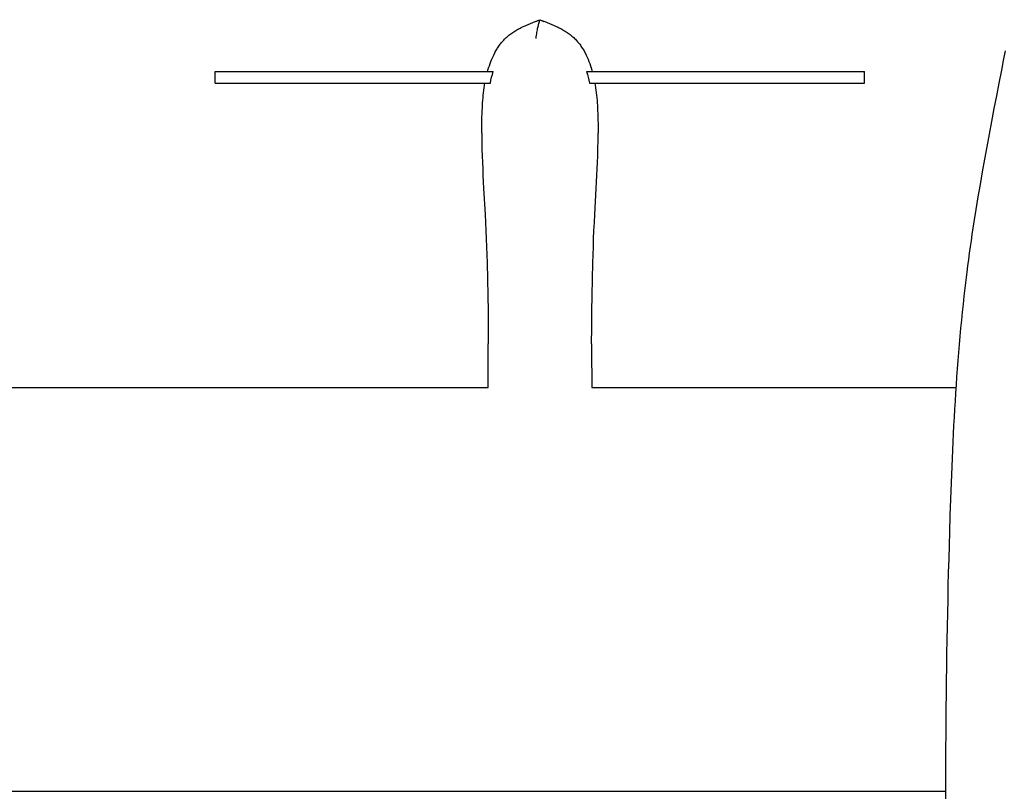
# Model space of a CAD drawing. Header units: millimetres. Extents: x -1528 to 1528, y -800 to 940.
# Tile 4 of 10: x -760 to -78, y 120 to 655. Entities that reach past the tile are written whole.
import ezdxf

# ---------------------------------------------------------------- set-up
doc = ezdxf.new("R2010")
doc.units = ezdxf.units.MM
doc.layers.add('VISIBLE', color=7, linetype='Continuous')

msp = doc.modelspace()

# ---------------------------------------------------------------- linework, layer by layer
at = {"layer": 'VISIBLE'}
for p, q in [((-403.27, 653.68), (-399.97, 654.95)), ((-402.99, 653.68), (-399.97, 654.95)), ((-400.33, 653.68), (-399.97, 654.95)), ((-399.98, 654.95), (-399.97, 654.95)), ((-399.97, 654.95), (-397.31, 653.68)), ((-399.97, 654.95), (-399.96, 654.95)), ((-399.97, 654.95), (-396.67, 653.68)), ((-415.9, 647.91), (-415.16, 648.32)), ((-415.16, 648.32), (-414.41, 648.73)), ((-414.41, 648.73), (-413.66, 649.13)), ((-413.66, 649.13), (-412.89, 649.52)), ((-412.89, 649.52), (-412.12, 649.9)), ((-412.12, 649.9), (-411.34, 650.27)), ((-411.34, 650.27), (-409.76, 650.99)), ((-409.76, 650.99), (-408.16, 651.69)), ((-408.16, 651.69), (-406.55, 652.37)), ((-406.55, 652.37), (-404.91, 653.03)), ((-404.91, 653.03), (-403.27, 653.68)), ((-401.72, 647.92), (-401.55, 648.74)), ((-401.55, 648.74), (-401.39, 649.52)), ((-401.39, 649.52), (-401.22, 650.28)), ((-401.22, 650.28), (-401.04, 651)), ((-401.04, 651), (-400.87, 651.7)), ((-400.87, 651.7), (-400.69, 652.37)), ((-400.69, 652.37), (-400.33, 653.68)), ((-396.67, 653.68), (-395.03, 653.03)), ((-395.03, 653.03), (-393.4, 652.37)), ((-393.4, 652.37), (-391.78, 651.69)), ((-391.78, 651.69), (-390.18, 650.99)), ((-390.18, 650.99), (-388.61, 650.27)), ((-388.61, 650.27), (-387.83, 649.9)), ((-387.83, 649.9), (-387.05, 649.52)), ((-387.05, 649.52), (-386.29, 649.13)), ((-386.29, 649.13), (-385.53, 648.73)), ((-385.53, 648.73), (-384.78, 648.32)), ((-384.78, 648.32), (-384.04, 647.91)), ((-425.04, 640.86), (-424.51, 641.41)), ((-424.51, 641.41), (-423.97, 641.95)), ((-423.97, 641.95), (-423.37, 642.53)), ((-423.37, 642.53), (-422.75, 643.09)), ((-422.75, 643.09), (-422.12, 643.63)), ((-422.12, 643.63), (-421.47, 644.16)), ((-421.47, 644.16), (-420.82, 644.67)), ((-420.82, 644.67), (-420.15, 645.17)), ((-420.15, 645.17), (-419.47, 645.66)), ((-419.47, 645.66), (-418.77, 646.13)), ((-418.77, 646.13), (-418.07, 646.59)), ((-418.07, 646.59), (-417.36, 647.04)), ((-417.36, 647.04), (-416.64, 647.48)), ((-416.64, 647.48), (-415.9, 647.91)), ((-402.6, 641.97), (-402.54, 642.54)), ((-402.54, 642.54), (-402.47, 643.1)), ((-402.47, 643.1), (-402.33, 644.17)), ((-402.33, 644.17), (-402.18, 645.19)), ((-402.18, 645.19), (-402.03, 646.15)), ((-402.03, 646.15), (-401.88, 647.05)), ((-401.88, 647.05), (-401.72, 647.92)), ((-384.04, 647.91), (-383.31, 647.48)), ((-383.31, 647.48), (-382.59, 647.04)), ((-382.59, 647.04), (-381.87, 646.59)), ((-381.87, 646.59), (-381.17, 646.13)), ((-381.17, 646.13), (-380.48, 645.66)), ((-380.48, 645.66), (-379.8, 645.17)), ((-379.8, 645.17), (-379.13, 644.67)), ((-379.13, 644.67), (-378.47, 644.16)), ((-378.47, 644.16), (-377.83, 643.63)), ((-377.83, 643.63), (-377.2, 643.09)), ((-377.2, 643.09), (-376.58, 642.53)), ((-376.58, 642.53), (-375.97, 641.96)), ((-375.97, 641.96), (-375.43, 641.41)), ((-375.43, 641.41), (-374.9, 640.86)), ((-430.12, 633.97), (-429.71, 634.64)), ((-429.71, 634.64), (-429.29, 635.31)), ((-429.29, 635.31), (-428.86, 635.97)), ((-428.86, 635.97), (-428.43, 636.62)), ((-428.43, 636.62), (-427.98, 637.26)), ((-427.98, 637.26), (-427.52, 637.89)), ((-427.52, 637.89), (-427.04, 638.51)), ((-427.04, 638.51), (-426.56, 639.11)), ((-426.56, 639.11), (-426.07, 639.71)), ((-426.07, 639.71), (-425.56, 640.29)), ((-425.56, 640.29), (-425.04, 640.86)), ((-374.9, 640.86), (-374.38, 640.29)), ((-374.38, 640.29), (-373.88, 639.71)), ((-373.88, 639.71), (-373.38, 639.11)), ((-373.38, 639.11), (-372.9, 638.51)), ((-372.9, 638.51), (-372.43, 637.89)), ((-372.43, 637.89), (-371.97, 637.26)), ((-371.97, 637.26), (-371.52, 636.62)), ((-371.52, 636.62), (-371.08, 635.97)), ((-371.08, 635.97), (-370.65, 635.31)), ((-370.65, 635.31), (-370.23, 634.64)), ((-370.23, 634.64), (-369.83, 633.97)), ((-433.31, 627.54), (-432.67, 629.01)), ((-432.67, 629.01), (-431.99, 630.46)), ((-431.99, 630.46), (-431.27, 631.89)), ((-431.27, 631.89), (-430.9, 632.59)), ((-430.9, 632.59), (-430.51, 633.28)), ((-430.51, 633.28), (-430.12, 633.97)), ((-369.83, 633.97), (-369.43, 633.28)), ((-369.43, 633.28), (-369.05, 632.59)), ((-369.05, 632.59), (-368.67, 631.89)), ((-368.67, 631.89), (-367.95, 630.46)), ((-367.95, 630.46), (-367.27, 629.01)), ((-367.27, 629.01), (-366.63, 627.54)), ((-78.71, 626.71), (-77.39, 633.44)), ((-435.97, 619.96), (-435.51, 621.49)), ((-435.51, 621.49), (-435.01, 623.02)), ((-435.01, 623.02), (-434.48, 624.54)), ((-434.48, 624.54), (-433.91, 626.05)), ((-433.91, 626.05), (-433.31, 627.54)), ((-366.63, 627.54), (-366.03, 626.05)), ((-366.03, 626.05), (-365.46, 624.54)), ((-365.46, 624.54), (-364.93, 623.02)), ((-364.93, 623.02), (-364.44, 621.49)), ((-364.44, 621.49), (-363.98, 619.96)), ((-80, 620), (-78.71, 626.71)), ((-624.96, 610.96), (-624.96, 618.96)), ((-624.96, 618.96), (-624.96, 618.96)), ((-624.96, 618.96), (-624.96, 618.96)), ((-624.96, 618.96), (-624.92, 618.96)), ((-624.92, 618.96), (-624.85, 618.96)), ((-624.85, 618.96), (-624.74, 618.96)), ((-624.74, 618.96), (-624.6, 618.96)), ((-624.6, 618.96), (-624.43, 618.96)), ((-624.43, 618.96), (-624.23, 618.96)), ((-624.23, 618.96), (-624, 618.96)), ((-624, 618.96), (-623.73, 618.96)), ((-623.73, 618.96), (-623.44, 618.96)), ((-623.44, 618.96), (-623.12, 618.96)), ((-623.12, 618.96), (-622.77, 618.96)), ((-622.77, 618.96), (-622.39, 618.96)), ((-622.39, 618.96), (-621.98, 618.96)), ((-621.98, 618.96), (-621.55, 618.96)), ((-621.55, 618.96), (-621.09, 618.96)), ((-621.09, 618.96), (-620.61, 618.96)), ((-620.61, 618.96), (-620.1, 618.96)), ((-620.1, 618.96), (-619.57, 618.96)), ((-619.57, 618.96), (-619.01, 618.96)), ((-619.01, 618.96), (-618.43, 618.96)), ((-618.43, 618.96), (-617.83, 618.96)), ((-617.83, 618.96), (-617.21, 618.96)), ((-617.21, 618.96), (-616.56, 618.96)), ((-616.56, 618.96), (-615.9, 618.96)), ((-615.9, 618.96), (-614.51, 618.96)), ((-614.51, 618.96), (-613.06, 618.96)), ((-613.06, 618.96), (-611.53, 618.96)), ((-611.53, 618.96), (-609.94, 618.96)), ((-609.94, 618.96), (-608.29, 618.96)), ((-608.29, 618.96), (-606.58, 618.96)), ((-606.58, 618.96), (-604.83, 618.96)), ((-604.83, 618.96), (-603.04, 618.96)), ((-603.04, 618.96), (-601.2, 618.96)), ((-601.2, 618.96), (-599.34, 618.96)), ((-599.34, 618.96), (-597.44, 618.96)), ((-597.44, 618.96), (-595.53, 618.96)), ((-595.53, 618.96), (-591.64, 618.96)), ((-591.64, 618.96), (-587.73, 618.96)), ((-587.73, 618.96), (-583.82, 618.96)), ((-583.82, 618.96), (-581.89, 618.97)), ((-581.89, 618.97), (-579.97, 618.97)), ((-579.97, 618.97), (-577.95, 618.97)), ((-577.95, 618.97), (-575.96, 618.97)), ((-575.96, 618.97), (-574, 618.97)), ((-574, 618.97), (-572.06, 618.97)), ((-572.06, 618.97), (-570.14, 618.97)), ((-570.14, 618.97), (-568.24, 618.97)), ((-568.24, 618.97), (-566.37, 618.97)), ((-566.37, 618.97), (-564.52, 618.97)), ((-564.52, 618.97), (-562.69, 618.97)), ((-562.69, 618.97), (-560.88, 618.97)), ((-560.88, 618.97), (-559.09, 618.97)), ((-559.09, 618.97), (-557.32, 618.97)), ((-557.32, 618.97), (-555.57, 618.97)), ((-555.57, 618.97), (-553.84, 618.97)), ((-553.84, 618.97), (-550.43, 618.97)), ((-550.43, 618.97), (-547.09, 618.97)), ((-547.09, 618.97), (-543.81, 618.97)), ((-543.81, 618.97), (-540.6, 618.97)), ((-540.6, 618.97), (-537.44, 618.97)), ((-537.44, 618.97), (-534.34, 618.97)), ((-534.34, 618.97), (-531.28, 618.97)), ((-531.28, 618.97), (-528.27, 618.97)), ((-528.27, 618.97), (-525.3, 618.97)), ((-525.3, 618.97), (-522.36, 618.97)), ((-522.36, 618.97), (-519.46, 618.97)), ((-519.46, 618.97), (-516.59, 618.97)), ((-516.59, 618.97), (-513.74, 618.97)), ((-513.74, 618.97), (-510.91, 618.97)), ((-510.91, 618.97), (-508.1, 618.97)), ((-508.1, 618.97), (-502.5, 618.97)), ((-502.5, 618.97), (-496.93, 618.97)), ((-496.93, 618.97), (-491.34, 618.97)), ((-491.34, 618.97), (-485.7, 618.97)), ((-485.7, 618.97), (-479.98, 618.97)), ((-479.98, 618.97), (-477.16, 618.97)), ((-477.16, 618.97), (-474.31, 618.97)), ((-474.31, 618.97), (-471.44, 618.97)), ((-471.44, 618.97), (-468.55, 618.97)), ((-468.55, 618.97), (-465.63, 618.97)), ((-465.63, 618.97), (-462.69, 618.97)), ((-462.69, 618.97), (-456.75, 618.97)), ((-456.75, 618.97), (-450.74, 618.97)), ((-450.74, 618.97), (-444.67, 618.97)), ((-444.67, 618.97), (-438.53, 618.97)), ((-438.53, 618.97), (-432.35, 618.97)), ((-436.25, 618.97), (-435.97, 619.96)), ((-433.91, 612.99), (-433.44, 614.99)), ((-433.44, 614.99), (-432.92, 616.99)), ((-432.92, 616.99), (-432.35, 618.97)), ((-432.35, 618.97), (-432.35, 618.97)), ((-367.61, 618.97), (-367.04, 616.99)), ((-367.61, 618.97), (-367.61, 618.97)), ((-367.61, 618.97), (-361.43, 618.97)), ((-367.04, 616.99), (-366.51, 614.99)), ((-366.51, 614.99), (-366.05, 612.99)), ((-363.98, 619.96), (-363.69, 618.97)), ((-361.43, 618.97), (-355.29, 618.97)), ((-355.29, 618.97), (-349.21, 618.97)), ((-349.21, 618.97), (-343.2, 618.97)), ((-343.2, 618.97), (-337.27, 618.97)), ((-337.27, 618.97), (-334.33, 618.97)), ((-334.33, 618.97), (-331.41, 618.97)), ((-331.41, 618.97), (-328.52, 618.97)), ((-328.52, 618.97), (-325.65, 618.97)), ((-325.65, 618.97), (-322.8, 618.97)), ((-322.8, 618.97), (-319.98, 618.97)), ((-319.98, 618.97), (-314.26, 618.97)), ((-314.26, 618.97), (-308.62, 618.97)), ((-308.62, 618.97), (-303.03, 618.97)), ((-303.03, 618.97), (-297.46, 618.97)), ((-297.46, 618.97), (-291.86, 618.97)), ((-291.86, 618.97), (-289.05, 618.97)), ((-289.05, 618.97), (-286.22, 618.97)), ((-286.22, 618.97), (-283.37, 618.97)), ((-283.37, 618.97), (-280.5, 618.97)), ((-280.5, 618.97), (-277.6, 618.97)), ((-277.6, 618.97), (-274.66, 618.97)), ((-274.66, 618.97), (-271.69, 618.97)), ((-271.69, 618.97), (-268.68, 618.97)), ((-268.68, 618.97), (-265.62, 618.97)), ((-265.62, 618.97), (-262.52, 618.97)), ((-262.52, 618.97), (-259.36, 618.97)), ((-259.36, 618.97), (-256.14, 618.97)), ((-256.14, 618.97), (-252.87, 618.97)), ((-252.87, 618.97), (-249.53, 618.97)), ((-249.53, 618.97), (-246.12, 618.97)), ((-246.12, 618.97), (-244.39, 618.97)), ((-244.39, 618.97), (-242.64, 618.97)), ((-242.64, 618.97), (-240.87, 618.97)), ((-240.87, 618.97), (-239.08, 618.97)), ((-239.08, 618.97), (-237.27, 618.97)), ((-237.27, 618.97), (-235.44, 618.97)), ((-235.44, 618.97), (-233.59, 618.97)), ((-233.59, 618.97), (-231.71, 618.97)), ((-231.71, 618.97), (-229.82, 618.97)), ((-229.82, 618.97), (-227.9, 618.97)), ((-227.9, 618.97), (-225.96, 618.97)), ((-225.96, 618.97), (-223.99, 618.97)), ((-223.99, 618.97), (-222, 618.97)), ((-222, 618.97), (-219.99, 618.97)), ((-219.99, 618.97), (-218.07, 618.97)), ((-218.07, 618.97), (-216.13, 618.96)), ((-216.13, 618.96), (-212.22, 618.96)), ((-212.22, 618.96), (-208.31, 618.96)), ((-208.31, 618.96), (-204.43, 618.96)), ((-204.43, 618.96), (-202.51, 618.96)), ((-202.51, 618.96), (-200.61, 618.96)), ((-200.61, 618.96), (-198.75, 618.96)), ((-198.75, 618.96), (-196.92, 618.96)), ((-196.92, 618.96), (-195.12, 618.96)), ((-195.12, 618.96), (-193.37, 618.96)), ((-193.37, 618.96), (-191.66, 618.96)), ((-191.66, 618.96), (-190.01, 618.96)), ((-190.01, 618.96), (-188.42, 618.96)), ((-188.42, 618.96), (-186.89, 618.96)), ((-186.89, 618.96), (-185.43, 618.96)), ((-185.43, 618.96), (-184.05, 618.96)), ((-184.05, 618.96), (-183.38, 618.96)), ((-183.38, 618.96), (-182.74, 618.96)), ((-182.74, 618.96), (-182.12, 618.96)), ((-182.12, 618.96), (-181.52, 618.96)), ((-181.52, 618.96), (-180.94, 618.96)), ((-180.94, 618.96), (-180.38, 618.96)), ((-180.38, 618.96), (-179.85, 618.96)), ((-179.85, 618.96), (-179.34, 618.96)), ((-179.34, 618.96), (-178.86, 618.96)), ((-178.86, 618.96), (-178.4, 618.96)), ((-178.4, 618.96), (-177.96, 618.96)), ((-177.96, 618.96), (-177.56, 618.96)), ((-177.56, 618.96), (-177.18, 618.96)), ((-177.18, 618.96), (-176.83, 618.96)), ((-176.83, 618.96), (-176.51, 618.96)), ((-176.51, 618.96), (-176.21, 618.96)), ((-176.21, 618.96), (-175.95, 618.96)), ((-175.95, 618.96), (-175.71, 618.96)), ((-175.71, 618.96), (-175.51, 618.96)), ((-175.51, 618.96), (-175.34, 618.96)), ((-175.34, 618.96), (-175.2, 618.96)), ((-175.2, 618.96), (-175.1, 618.96)), ((-175.1, 618.96), (-175.03, 618.96)), ((-175.03, 618.96), (-174.99, 618.96)), ((-174.99, 618.96), (-174.99, 618.96)), ((-174.99, 618.96), (-174.99, 618.96)), ((-174.99, 610.96), (-174.99, 618.96)), ((-81.72, 611.04), (-80, 620)), ((-624.96, 610.96), (-624.96, 610.96)), ((-624.96, 610.96), (-624.93, 610.96)), ((-624.96, 610.96), (-624.92, 610.96)), ((-624.93, 610.96), (-624.86, 610.96)), ((-624.92, 610.96), (-624.85, 610.96)), ((-624.86, 610.96), (-624.75, 610.96)), ((-624.85, 610.96), (-624.74, 610.96)), ((-624.75, 610.96), (-624.61, 610.96)), ((-624.74, 610.96), (-624.6, 610.96)), ((-624.61, 610.96), (-624.44, 610.96)), ((-624.6, 610.96), (-624.43, 610.96)), ((-624.44, 610.96), (-624.24, 610.96)), ((-624.43, 610.96), (-624.23, 610.96)), ((-624.24, 610.96), (-624, 610.96)), ((-624.23, 610.96), (-624, 610.96)), ((-624, 610.96), (-623.73, 610.96)), ((-624, 610.96), (-623.73, 610.96)), ((-623.73, 610.96), (-623.44, 610.96)), ((-623.73, 610.96), (-623.44, 610.96)), ((-623.44, 610.96), (-623.11, 610.96)), ((-623.44, 610.96), (-623.12, 610.96)), ((-623.12, 610.96), (-622.77, 610.96)), ((-623.11, 610.96), (-622.75, 610.96)), ((-622.77, 610.96), (-622.39, 610.96)), ((-622.75, 610.96), (-622.36, 610.95)), ((-622.39, 610.96), (-621.98, 610.96)), ((-622.36, 610.95), (-621.95, 610.95)), ((-621.98, 610.96), (-621.55, 610.96)), ((-621.95, 610.95), (-621.5, 610.95)), ((-621.55, 610.96), (-621.09, 610.96)), ((-621.5, 610.95), (-621.03, 610.95)), ((-621.09, 610.96), (-620.61, 610.96)), ((-621.03, 610.95), (-620.54, 610.95)), ((-620.61, 610.96), (-620.1, 610.96)), ((-620.54, 610.95), (-620.01, 610.95)), ((-620.1, 610.96), (-619.57, 610.96)), ((-620.01, 610.95), (-619.47, 610.95)), ((-619.57, 610.96), (-619.01, 610.96)), ((-619.47, 610.95), (-618.9, 610.95)), ((-619.01, 610.96), (-618.43, 610.96)), ((-618.9, 610.95), (-618.3, 610.95)), ((-618.43, 610.96), (-617.83, 610.96)), ((-618.3, 610.95), (-617.69, 610.95)), ((-617.83, 610.96), (-617.21, 610.96)), ((-617.69, 610.95), (-617.05, 610.95)), ((-617.21, 610.96), (-616.56, 610.96)), ((-617.05, 610.95), (-616.39, 610.95)), ((-616.56, 610.96), (-615.9, 610.96)), ((-616.39, 610.95), (-615.71, 610.95)), ((-615.9, 610.96), (-614.51, 610.96)), ((-615.71, 610.95), (-615, 610.95)), ((-615, 610.95), (-613.54, 610.95)), ((-614.51, 610.96), (-613.06, 610.96)), ((-613.54, 610.95), (-612.01, 610.95)), ((-613.06, 610.96), (-611.53, 610.96)), ((-612.01, 610.95), (-610.41, 610.95)), ((-611.53, 610.96), (-609.94, 610.96)), ((-610.41, 610.95), (-608.74, 610.95)), ((-609.94, 610.96), (-608.29, 610.96)), ((-608.74, 610.95), (-607.02, 610.95)), ((-608.29, 610.96), (-606.58, 610.96)), ((-607.02, 610.95), (-605.25, 610.95)), ((-606.58, 610.96), (-604.83, 610.96)), ((-605.25, 610.95), (-603.43, 610.95)), ((-604.83, 610.96), (-603.04, 610.96)), ((-603.43, 610.95), (-601.57, 610.95)), ((-603.04, 610.96), (-601.2, 610.96)), ((-601.57, 610.95), (-599.68, 610.95)), ((-601.2, 610.96), (-599.34, 610.96)), ((-599.68, 610.95), (-597.76, 610.95)), ((-599.34, 610.96), (-597.44, 610.96)), ((-597.76, 610.95), (-595.81, 610.95)), ((-597.44, 610.96), (-595.53, 610.96)), ((-595.81, 610.95), (-591.85, 610.95)), ((-595.53, 610.96), (-591.64, 610.96)), ((-591.85, 610.95), (-587.86, 610.95)), ((-591.64, 610.96), (-587.73, 610.97)), ((-587.86, 610.95), (-583.88, 610.95)), ((-587.73, 610.97), (-583.82, 610.97)), ((-583.88, 610.95), (-581.91, 610.95)), ((-583.82, 610.97), (-581.89, 610.97)), ((-581.91, 610.95), (-579.95, 610.95)), ((-581.89, 610.97), (-579.97, 610.97)), ((-579.97, 610.97), (-577.95, 610.97)), ((-579.95, 610.95), (-577.95, 610.95)), ((-577.95, 610.97), (-575.96, 610.97)), ((-577.95, 610.95), (-575.97, 610.95)), ((-575.97, 610.95), (-574.02, 610.95)), ((-575.96, 610.97), (-574, 610.97)), ((-574.02, 610.95), (-572.09, 610.95)), ((-574, 610.97), (-572.06, 610.97)), ((-572.09, 610.95), (-570.18, 610.94)), ((-572.06, 610.97), (-570.14, 610.97)), ((-570.18, 610.94), (-568.3, 610.94)), ((-570.14, 610.97), (-568.24, 610.97)), ((-568.3, 610.94), (-566.44, 610.94)), ((-568.24, 610.97), (-566.37, 610.97)), ((-566.44, 610.94), (-564.59, 610.94)), ((-566.37, 610.97), (-564.52, 610.97)), ((-564.59, 610.94), (-562.77, 610.94)), ((-564.52, 610.97), (-562.69, 610.97)), ((-562.77, 610.94), (-560.97, 610.94)), ((-562.69, 610.97), (-560.88, 610.97)), ((-560.97, 610.94), (-559.19, 610.94)), ((-560.88, 610.97), (-559.09, 610.97)), ((-559.19, 610.94), (-557.42, 610.94)), ((-559.09, 610.97), (-557.32, 610.97)), ((-557.42, 610.94), (-555.68, 610.94)), ((-557.32, 610.97), (-555.57, 610.97)), ((-555.68, 610.94), (-553.95, 610.94)), ((-555.57, 610.97), (-553.84, 610.97)), ((-553.95, 610.94), (-552.25, 610.94)), ((-553.84, 610.97), (-550.43, 610.97)), ((-552.25, 610.94), (-550.55, 610.94)), ((-550.55, 610.94), (-548.88, 610.94)), ((-550.43, 610.97), (-547.09, 610.97)), ((-548.88, 610.94), (-547.22, 610.94)), ((-547.22, 610.94), (-543.95, 610.94)), ((-547.09, 610.97), (-543.81, 610.97)), ((-543.95, 610.94), (-540.74, 610.94)), ((-543.81, 610.97), (-540.6, 610.97)), ((-540.74, 610.94), (-537.58, 610.94)), ((-540.6, 610.97), (-537.44, 610.97)), ((-537.58, 610.94), (-534.48, 610.94)), ((-537.44, 610.97), (-534.34, 610.97)), ((-534.48, 610.94), (-531.42, 610.94)), ((-534.34, 610.97), (-531.28, 610.97)), ((-531.42, 610.94), (-528.4, 610.94)), ((-531.28, 610.97), (-528.27, 610.97)), ((-528.4, 610.94), (-525.43, 610.94)), ((-528.27, 610.97), (-525.3, 610.97)), ((-525.43, 610.94), (-522.49, 610.94)), ((-525.3, 610.97), (-522.36, 610.97)), ((-522.49, 610.94), (-519.58, 610.94)), ((-522.36, 610.97), (-519.46, 610.97)), ((-519.58, 610.94), (-516.7, 610.94)), ((-519.46, 610.97), (-516.59, 610.97)), ((-516.7, 610.94), (-513.84, 610.94)), ((-516.59, 610.97), (-513.74, 610.97)), ((-513.84, 610.94), (-511, 610.94)), ((-513.74, 610.97), (-510.91, 610.97)), ((-511, 610.94), (-508.18, 610.94)), ((-510.91, 610.97), (-508.1, 610.97)), ((-508.18, 610.94), (-505.37, 610.94)), ((-508.1, 610.97), (-502.5, 610.97)), ((-505.37, 610.94), (-502.56, 610.94)), ((-502.56, 610.94), (-496.96, 610.94)), ((-502.5, 610.97), (-496.93, 610.97)), ((-496.96, 610.94), (-491.35, 610.94)), ((-496.93, 610.97), (-491.34, 610.97)), ((-491.35, 610.94), (-485.69, 610.94)), ((-491.34, 610.97), (-485.7, 610.97)), ((-485.7, 610.97), (-482.85, 610.97)), ((-485.69, 610.94), (-482.84, 610.94)), ((-482.85, 610.97), (-479.98, 610.97)), ((-482.84, 610.94), (-479.95, 610.94)), ((-479.98, 610.97), (-477.27, 610.97)), ((-479.95, 610.94), (-477.1, 610.94)), ((-477.27, 610.97), (-474.54, 610.97)), ((-477.1, 610.94), (-474.22, 610.94)), ((-474.54, 610.97), (-471.78, 610.97)), ((-474.22, 610.94), (-471.32, 610.94)), ((-471.78, 610.97), (-469.01, 610.97)), ((-471.32, 610.94), (-468.39, 610.94)), ((-469.01, 610.97), (-466.21, 610.97)), ((-468.39, 610.94), (-465.45, 610.94)), ((-466.21, 610.97), (-463.4, 610.97)), ((-465.45, 610.94), (-462.48, 610.94)), ((-463.4, 610.97), (-457.71, 610.97)), ((-462.48, 610.94), (-456.48, 610.94)), ((-457.71, 610.97), (-451.95, 610.97)), ((-456.48, 610.94), (-450.4, 610.94)), ((-451.95, 610.97), (-446.13, 610.97)), ((-450.4, 610.94), (-444.27, 610.94)), ((-446.13, 610.97), (-440.25, 610.97)), ((-444.27, 610.94), (-438.07, 610.94)), ((-440.25, 610.97), (-434.33, 610.97)), ((-438.81, 606.01), (-438.57, 607.76)), ((-438.57, 607.76), (-438.3, 609.51)), ((-438.3, 609.51), (-438.05, 610.96)), ((-438.07, 610.94), (-438.05, 610.94)), ((-438.05, 610.96), (-438.03, 610.96)), ((-438.05, 610.96), (-438.05, 610.96)), ((-438.05, 610.96), (-438.05, 610.96)), ((-438.03, 610.96), (-437.97, 610.96)), ((-437.97, 610.96), (-437.87, 610.96)), ((-437.87, 610.96), (-437.73, 610.96)), ((-437.73, 610.96), (-437.56, 610.96)), ((-437.56, 610.96), (-437.34, 610.96)), ((-437.34, 610.96), (-437.08, 610.96)), ((-437.08, 610.96), (-436.79, 610.96)), ((-436.79, 610.96), (-436.46, 610.96)), ((-436.46, 610.96), (-436.1, 610.96)), ((-436.1, 610.96), (-435.71, 610.97)), ((-435.71, 610.97), (-435.28, 610.97)), ((-435.28, 610.97), (-434.82, 610.97)), ((-434.82, 610.97), (-434.33, 610.97)), ((-434.33, 610.97), (-433.91, 612.99)), ((-366.05, 612.99), (-365.63, 610.97)), ((-365.63, 610.97), (-365.21, 610.97)), ((-365.63, 610.97), (-359.7, 610.97)), ((-365.21, 610.97), (-364.81, 610.97)), ((-364.81, 610.97), (-364.44, 610.97)), ((-364.44, 610.97), (-364.09, 610.97)), ((-364.09, 610.97), (-363.76, 610.96)), ((-363.76, 610.96), (-363.46, 610.96)), ((-363.46, 610.96), (-363.18, 610.96)), ((-363.18, 610.96), (-362.93, 610.96)), ((-362.93, 610.96), (-362.71, 610.96)), ((-362.71, 610.96), (-362.51, 610.96)), ((-362.51, 610.96), (-362.34, 610.96)), ((-362.34, 610.96), (-362.19, 610.96)), ((-362.19, 610.96), (-362.08, 610.96)), ((-362.08, 610.96), (-361.99, 610.96)), ((-361.99, 610.96), (-361.93, 610.96)), ((-361.93, 610.96), (-361.9, 610.96)), ((-361.9, 610.96), (-361.89, 610.96)), ((-361.89, 610.96), (-361.65, 609.51)), ((-361.89, 610.94), (-361.85, 610.94)), ((-361.85, 610.94), (-355.66, 610.94)), ((-361.65, 609.51), (-361.37, 607.76)), ((-361.37, 607.76), (-361.13, 606.01)), ((-359.7, 610.97), (-353.83, 610.97)), ((-355.66, 610.94), (-349.52, 610.94)), ((-353.83, 610.97), (-348.01, 610.97)), ((-349.52, 610.94), (-343.45, 610.94)), ((-348.01, 610.97), (-342.25, 610.97)), ((-343.45, 610.94), (-337.45, 610.94)), ((-342.25, 610.97), (-336.56, 610.97)), ((-337.45, 610.94), (-334.48, 610.94)), ((-336.56, 610.97), (-333.74, 610.97)), ((-334.48, 610.94), (-331.53, 610.94)), ((-333.74, 610.97), (-330.95, 610.97)), ((-331.53, 610.94), (-328.61, 610.94)), ((-330.95, 610.97), (-328.17, 610.97)), ((-328.61, 610.94), (-325.7, 610.94)), ((-328.17, 610.97), (-325.42, 610.97)), ((-325.7, 610.94), (-322.82, 610.94)), ((-325.42, 610.97), (-322.69, 610.97)), ((-322.82, 610.94), (-319.97, 610.94)), ((-322.69, 610.97), (-319.98, 610.97)), ((-319.98, 610.97), (-317.11, 610.97)), ((-319.97, 610.94), (-317.09, 610.94)), ((-317.11, 610.97), (-314.26, 610.97)), ((-317.09, 610.94), (-314.23, 610.94)), ((-314.26, 610.97), (-308.62, 610.97)), ((-314.23, 610.94), (-308.57, 610.94)), ((-308.62, 610.97), (-303.03, 610.97)), ((-308.57, 610.94), (-302.96, 610.94)), ((-303.03, 610.97), (-297.46, 610.97)), ((-302.96, 610.94), (-297.36, 610.94)), ((-297.46, 610.97), (-291.86, 610.97)), ((-297.36, 610.94), (-294.56, 610.94)), ((-294.56, 610.94), (-291.75, 610.94)), ((-291.86, 610.97), (-289.05, 610.97)), ((-291.75, 610.94), (-288.92, 610.94)), ((-289.05, 610.97), (-286.22, 610.97)), ((-288.92, 610.94), (-286.09, 610.94)), ((-286.22, 610.97), (-283.37, 610.97)), ((-286.09, 610.94), (-283.23, 610.94)), ((-283.37, 610.97), (-280.5, 610.97)), ((-283.23, 610.94), (-280.35, 610.94)), ((-280.5, 610.97), (-277.6, 610.97)), ((-280.35, 610.94), (-277.44, 610.94)), ((-277.6, 610.97), (-274.66, 610.97)), ((-277.44, 610.94), (-274.5, 610.94)), ((-274.66, 610.97), (-271.69, 610.97)), ((-274.5, 610.94), (-271.52, 610.94)), ((-271.69, 610.97), (-268.68, 610.97)), ((-271.52, 610.94), (-268.51, 610.94)), ((-268.68, 610.97), (-265.62, 610.97)), ((-268.51, 610.94), (-265.45, 610.94)), ((-265.62, 610.97), (-262.52, 610.97)), ((-265.45, 610.94), (-262.34, 610.94)), ((-262.52, 610.97), (-259.36, 610.97)), ((-262.34, 610.94), (-259.18, 610.94)), ((-259.36, 610.97), (-256.14, 610.97)), ((-259.18, 610.94), (-255.97, 610.94)), ((-256.14, 610.97), (-252.87, 610.97)), ((-255.97, 610.94), (-252.7, 610.94)), ((-252.87, 610.97), (-249.53, 610.97)), ((-252.7, 610.94), (-251.05, 610.94)), ((-251.05, 610.94), (-249.37, 610.94)), ((-249.53, 610.97), (-246.12, 610.97)), ((-249.37, 610.94), (-247.68, 610.94)), ((-247.68, 610.94), (-245.97, 610.94)), ((-246.12, 610.97), (-244.39, 610.97)), ((-245.97, 610.94), (-244.25, 610.94)), ((-244.39, 610.97), (-242.64, 610.97)), ((-244.25, 610.94), (-242.5, 610.94)), ((-242.64, 610.97), (-240.87, 610.97)), ((-242.5, 610.94), (-240.74, 610.94)), ((-240.87, 610.97), (-239.08, 610.97)), ((-240.74, 610.94), (-238.96, 610.94)), ((-239.08, 610.97), (-237.27, 610.97)), ((-238.96, 610.94), (-237.16, 610.94)), ((-237.27, 610.97), (-235.44, 610.97)), ((-237.16, 610.94), (-235.33, 610.94)), ((-235.44, 610.97), (-233.59, 610.97)), ((-235.33, 610.94), (-233.49, 610.94)), ((-233.59, 610.97), (-231.71, 610.97)), ((-233.49, 610.94), (-231.63, 610.94)), ((-231.71, 610.97), (-229.82, 610.97)), ((-231.63, 610.94), (-229.74, 610.94)), ((-229.82, 610.97), (-227.9, 610.97)), ((-229.74, 610.94), (-227.84, 610.95)), ((-227.9, 610.97), (-225.96, 610.97)), ((-227.84, 610.95), (-225.91, 610.95)), ((-225.96, 610.97), (-223.99, 610.97)), ((-225.91, 610.95), (-223.96, 610.95)), ((-223.99, 610.97), (-222, 610.97)), ((-223.96, 610.95), (-221.98, 610.95)), ((-222, 610.97), (-219.99, 610.97)), ((-221.98, 610.95), (-219.98, 610.95)), ((-219.99, 610.97), (-218.07, 610.97)), ((-219.98, 610.95), (-218.02, 610.95)), ((-218.07, 610.97), (-216.13, 610.97)), ((-218.02, 610.95), (-216.05, 610.95)), ((-216.13, 610.97), (-212.22, 610.97)), ((-216.05, 610.95), (-212.07, 610.95)), ((-212.22, 610.97), (-208.31, 610.96)), ((-212.07, 610.95), (-208.08, 610.95)), ((-208.31, 610.96), (-204.43, 610.96)), ((-208.08, 610.95), (-204.13, 610.95)), ((-204.43, 610.96), (-202.51, 610.96)), ((-204.13, 610.95), (-202.18, 610.95)), ((-202.51, 610.96), (-200.61, 610.96)), ((-202.18, 610.95), (-200.25, 610.95)), ((-200.61, 610.96), (-198.75, 610.96)), ((-200.25, 610.95), (-198.36, 610.95)), ((-198.75, 610.96), (-196.92, 610.96)), ((-198.36, 610.95), (-196.5, 610.95)), ((-196.92, 610.96), (-195.12, 610.96)), ((-196.5, 610.95), (-194.68, 610.95)), ((-195.12, 610.96), (-193.37, 610.96)), ((-194.68, 610.95), (-192.91, 610.95)), ((-193.37, 610.96), (-191.66, 610.96)), ((-192.91, 610.95), (-191.19, 610.95)), ((-191.66, 610.96), (-190.01, 610.96)), ((-191.19, 610.95), (-189.53, 610.95)), ((-190.01, 610.96), (-188.42, 610.96)), ((-189.53, 610.95), (-187.93, 610.95)), ((-188.42, 610.96), (-186.89, 610.96)), ((-187.93, 610.95), (-186.39, 610.95)), ((-186.89, 610.96), (-185.43, 610.96)), ((-186.39, 610.95), (-184.93, 610.95)), ((-185.43, 610.96), (-184.05, 610.96)), ((-184.93, 610.95), (-184.23, 610.95)), ((-184.23, 610.95), (-183.55, 610.95)), ((-184.05, 610.96), (-183.38, 610.96)), ((-183.55, 610.95), (-182.89, 610.95)), ((-183.38, 610.96), (-182.74, 610.96)), ((-182.89, 610.95), (-182.25, 610.95)), ((-182.74, 610.96), (-182.12, 610.96)), ((-182.25, 610.95), (-181.64, 610.95)), ((-182.12, 610.96), (-181.52, 610.96)), ((-181.64, 610.95), (-181.04, 610.95)), ((-181.52, 610.96), (-180.94, 610.96)), ((-181.04, 610.95), (-180.47, 610.95)), ((-180.94, 610.96), (-180.38, 610.96)), ((-180.47, 610.95), (-179.92, 610.95)), ((-180.38, 610.96), (-179.85, 610.96)), ((-179.92, 610.95), (-179.4, 610.95)), ((-179.85, 610.96), (-179.34, 610.96)), ((-179.4, 610.95), (-178.91, 610.95)), ((-179.34, 610.96), (-178.86, 610.96)), ((-178.91, 610.95), (-178.44, 610.95)), ((-178.86, 610.96), (-178.4, 610.96)), ((-178.44, 610.95), (-178, 610.95)), ((-178.4, 610.96), (-177.96, 610.96)), ((-178, 610.95), (-177.58, 610.95)), ((-177.96, 610.96), (-177.56, 610.96)), ((-177.58, 610.95), (-177.19, 610.96)), ((-177.56, 610.96), (-177.18, 610.96)), ((-177.19, 610.96), (-176.84, 610.96)), ((-177.18, 610.96), (-176.83, 610.96)), ((-176.84, 610.96), (-176.51, 610.96)), ((-176.83, 610.96), (-176.51, 610.96)), ((-176.51, 610.96), (-176.21, 610.96)), ((-176.51, 610.96), (-176.21, 610.96)), ((-176.21, 610.96), (-175.94, 610.96)), ((-176.21, 610.96), (-175.95, 610.96)), ((-175.95, 610.96), (-175.71, 610.96)), ((-175.94, 610.96), (-175.7, 610.96)), ((-175.71, 610.96), (-175.51, 610.96)), ((-175.7, 610.96), (-175.5, 610.96)), ((-175.51, 610.96), (-175.34, 610.96)), ((-175.5, 610.96), (-175.33, 610.96)), ((-175.34, 610.96), (-175.2, 610.96)), ((-175.33, 610.96), (-175.19, 610.96)), ((-175.2, 610.96), (-175.1, 610.96)), ((-175.19, 610.96), (-175.09, 610.96)), ((-175.1, 610.96), (-175.03, 610.96)), ((-175.09, 610.96), (-175.02, 610.96)), ((-175.03, 610.96), (-174.99, 610.96)), ((-175.02, 610.96), (-174.99, 610.96)), ((-174.99, 610.96), (-174.99, 610.96)), ((-83.43, 602.13), (-81.72, 611.04)), ((-439.54, 599), (-439.39, 600.75)), ((-439.39, 600.75), (-439.22, 602.51)), ((-439.22, 602.51), (-439.03, 604.26)), ((-439.03, 604.26), (-438.81, 606.01)), ((-361.13, 606.01), (-360.92, 604.26)), ((-360.92, 604.26), (-360.72, 602.51)), ((-360.72, 602.51), (-360.55, 600.75)), ((-360.55, 600.75), (-360.41, 599)), ((-85.13, 593.27), (-83.43, 602.13)), ((-439.97, 591.96), (-439.88, 593.72)), ((-439.88, 593.72), (-439.78, 595.48)), ((-439.78, 595.48), (-439.67, 597.24)), ((-439.67, 597.24), (-439.54, 599)), ((-360.41, 599), (-360.28, 597.24)), ((-360.28, 597.24), (-360.16, 595.48)), ((-360.16, 595.48), (-360.06, 593.72)), ((-360.06, 593.72), (-359.98, 591.96)), ((-440.2, 585.23), (-440.14, 587.47)), ((-440.14, 587.47), (-440.06, 589.72)), ((-440.06, 589.72), (-439.97, 591.96)), ((-359.98, 591.96), (-359.88, 589.72)), ((-359.88, 589.72), (-359.8, 587.47)), ((-359.8, 587.47), (-359.74, 585.23)), ((-86.8, 584.45), (-85.13, 593.27)), ((-440.3, 578.49), (-440.28, 580.74)), ((-440.28, 580.74), (-440.25, 582.98)), ((-440.25, 582.98), (-440.2, 585.23)), ((-359.74, 585.23), (-359.69, 582.98)), ((-359.69, 582.98), (-359.66, 580.74)), ((-359.66, 580.74), (-359.64, 578.49)), ((-88.46, 575.66), (-86.8, 584.45)), ((-440.3, 576.24), (-440.3, 578.49)), ((-440.3, 576.24), (-440.29, 573.99)), ((-440.29, 573.99), (-440.27, 571.74)), ((-359.67, 571.74), (-359.65, 573.99)), ((-359.65, 573.99), (-359.64, 576.24)), ((-359.64, 578.49), (-359.64, 576.24)), ((-90.08, 566.91), (-88.46, 575.66)), ((-440.27, 571.74), (-440.24, 569.49)), ((-440.24, 569.49), (-440.2, 567.24)), ((-440.2, 567.24), (-440.15, 564.99)), ((-359.8, 564.99), (-359.74, 567.24)), ((-359.74, 567.24), (-359.7, 569.49)), ((-359.7, 569.49), (-359.67, 571.74)), ((-91.68, 558.18), (-90.08, 566.91)), ((-440.15, 564.99), (-440.01, 560.49)), ((-440.01, 560.49), (-439.85, 555.99)), ((-360.1, 555.99), (-359.93, 560.49)), ((-359.93, 560.49), (-359.8, 564.99)), ((-439.85, 555.99), (-439.65, 551.48)), ((-360.29, 551.48), (-360.1, 555.99)), ((-93.24, 549.47), (-91.68, 558.18)), ((-439.65, 551.48), (-439.44, 546.98)), ((-439.44, 546.98), (-439.2, 542.47)), ((-360.74, 542.47), (-360.51, 546.98)), ((-360.51, 546.98), (-360.29, 551.48)), ((-94.76, 540.78), (-93.24, 549.47)), ((-439.2, 542.47), (-438.96, 537.97)), ((-360.98, 537.97), (-360.74, 542.47)), ((-96.24, 532.1), (-94.76, 540.78)), ((-438.96, 537.97), (-437.97, 519.96)), ((-361.98, 519.96), (-360.98, 537.97)), ((-97.67, 523.43), (-96.24, 532.1)), ((-437.97, 519.96), (-437.69, 514.35)), ((-362.26, 514.35), (-361.98, 519.96)), ((-99.05, 514.76), (-97.67, 523.43)), ((-437.69, 514.35), (-437.43, 508.73)), ((-362.51, 508.73), (-362.26, 514.35)), ((-99.72, 510.42), (-99.05, 514.76)), ((-437.43, 508.73), (-437.19, 503.13)), ((-362.75, 503.13), (-362.51, 508.73)), ((-101.02, 501.74), (-100.38, 506.08)), ((-100.38, 506.08), (-99.72, 510.42)), ((-437.19, 503.13), (-436.98, 497.52)), ((-362.97, 497.52), (-362.75, 503.13)), ((-101.65, 497.4), (-101.02, 501.74)), ((-436.98, 497.52), (-436.61, 486.31)), ((-363.34, 486.31), (-362.97, 497.52)), ((-102.86, 488.71), (-102.26, 493.06)), ((-102.26, 493.06), (-101.65, 497.4)), ((-436.61, 486.31), (-436.31, 475.12)), ((-363.63, 475.12), (-363.34, 486.31)), ((-103.44, 484.36), (-102.86, 488.71)), ((-104.69, 474.46), (-104, 480)), ((-104, 480), (-103.44, 484.36)), ((-436.31, 475.12), (-436.09, 463.92)), ((-363.86, 463.92), (-363.63, 475.12)), ((-105.35, 468.91), (-104.69, 474.46)), ((-436.09, 463.92), (-435.93, 452.73)), ((-364.01, 452.73), (-363.86, 463.92)), ((-105.99, 463.35), (-105.35, 468.91)), ((-107.18, 452.21), (-106.6, 457.78)), ((-106.6, 457.78), (-105.99, 463.35)), ((-435.93, 452.73), (-435.84, 441.53)), ((-364.11, 441.53), (-364.01, 452.73)), ((-107.74, 446.63), (-107.18, 452.21)), ((-108.28, 441.04), (-107.74, 446.63)), ((-435.84, 441.53), (-435.8, 430.32)), ((-364.15, 430.32), (-364.11, 441.53)), ((-108.79, 435.44), (-108.28, 441.04)), ((-435.81, 419.1), (-435.8, 430.32)), ((-364.15, 430.32), (-364.13, 419.1)), ((-109.75, 424.23), (-109.28, 429.84)), ((-109.28, 429.84), (-108.79, 435.44)), ((-110.19, 418.62), (-109.75, 424.23)), ((-435.87, 407.87), (-435.81, 419.1)), ((-364.13, 419.1), (-364.07, 407.87)), ((-110.62, 413), (-110.19, 418.62)), ((-111.03, 407.38), (-110.62, 413)), ((-435.94, 400), (-435.87, 407.87)), ((-364.07, 407.87), (-364, 400)), ((-111.42, 401.75), (-111.03, 407.38)), ((-963.96, 400), (-435.94, 400)), ((-364, 400), (-111.53, 400)), ((-112.14, 390.48), (-111.79, 396.12)), ((-111.79, 396.12), (-111.42, 401.75)), ((-112.48, 384.84), (-112.14, 390.48)), ((-112.8, 379.2), (-112.48, 384.84)), ((-113.1, 373.55), (-112.8, 379.2)), ((-113.39, 367.9), (-113.1, 373.55)), ((-113.93, 356.59), (-113.67, 362.25)), ((-113.67, 362.25), (-113.39, 367.9)), ((-114.42, 345.28), (-113.93, 356.59)), ((-114.87, 333.96), (-114.42, 345.28)), ((-115.28, 322.64), (-114.87, 333.96)), ((-115.65, 311.32), (-115.28, 322.64)), ((-116, 300), (-115.65, 311.32)), ((-116.27, 290.59), (-116, 300)), ((-116.53, 281.19), (-116.27, 290.59)), ((-116.77, 271.79), (-116.53, 281.19)), ((-117, 262.39), (-116.77, 271.79)), ((-117.21, 253), (-117, 262.39)), ((-117.41, 243.61), (-117.21, 253)), ((-117.6, 234.22), (-117.41, 243.61)), ((-117.77, 224.83), (-117.6, 234.22)), ((-117.93, 215.45), (-117.77, 224.83)), ((-118.07, 206.07), (-117.93, 215.45)), ((-118.2, 196.69), (-118.07, 206.07)), ((-118.32, 187.32), (-118.2, 196.69)), ((-118.42, 177.94), (-118.32, 187.32)), ((-118.52, 168.57), (-118.42, 177.94)), ((-118.59, 159.2), (-118.52, 168.57)), ((-118.66, 149.83), (-118.59, 159.2)), ((-118.71, 140.46), (-118.66, 149.83)), ((-118.75, 131.1), (-118.71, 140.46)), ((-118.77, 121.73), (-118.75, 131.1)), ((-1499.9, 119.99), (-118.77, 119.99)), ((-118.78, 112.36), (-118.77, 121.73))]:
    msp.add_line(p, q, dxfattribs=at)

doc.saveas('drawing.dxf')
